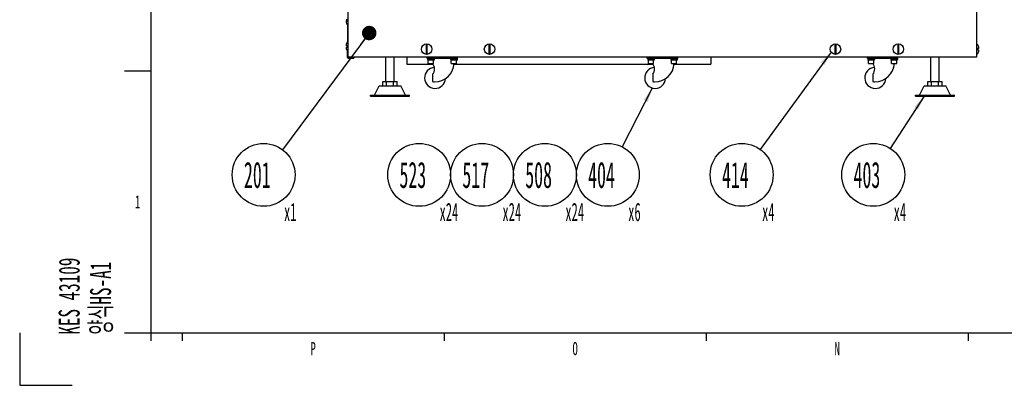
# Model space of a CAD drawing. Header units: millimetres. Extents: x 0 to 12585, y -1 to 8895.
# Tile 1 of 52: x 0 to 2818, y 0 to 1046. Entities that reach past the tile are written whole.
import ezdxf

# ---------------------------------------------------------------- set-up
doc = ezdxf.new("R2010")
doc.units = ezdxf.units.MM
doc.header["$LTSCALE"] = 693.825
doc.layers.get('0').update_dxf_attribs({"linetype": 'CONTINUOUS'})
doc.layers.add('02___PRT_ALL_AXES', color=7, linetype='CONTINUOUS')
doc.layers.add('ALL_AXIS', color=7, linetype='CONTINUOUS')
doc.styles.get("Standard").update_dxf_attribs({"font": 'txt', "width": 0.5})
doc.styles.add('TEXTSTYLE_2', font='txt', dxfattribs={"width": 0.6})
doc.dimstyles.get("Standard").update_dxf_attribs({"dimtxt": 52.5, "dimasz": 41.4, "dimexe": 2, "dimexo": 1, "dimtad": 1, "dimdec": 3, "dimdsep": 46, "dimtxsty": 'Standard', "dimblk": '_FILLED', "dimblk1": '_FILLED', "dimblk2": '_FILLED', "dimcen": 0.09, "dimadec": 3, "dimazin": 2, "dimtol": 1, "dimtp": 0.05, "dimtm": 0.05, "dimtfac": 1, "dimtdec": 3, "dimtofl": 0, "dimtmove": 0, "dimatfit": 3, "dimldrblk": '_FILLED', "dimfxl": 0, "dimtolj": 1, "dimarcsym": 0})

# ---------------------------------------------------------------- blocks, each defined once
blk = doc.blocks.new('_FILLED')
at = {"color": 0, "linetype": 'ByBlock'}
blk.add_solid([(0, 0), (-1, 0.163), (-1, -0.163)], dxfattribs=at)
blk = doc.blocks.new('BOM BALLOON 94_BL24', base_point=(708.6, 581.1))
at = {"color": 2, "linetype": 'Continuous'}
blk.add_circle((698.2, 602.3), 90, dxfattribs=at)
at = {"color": 2, "linetype": 'Continuous', "width": 0.5}
for s, height, p in [('201', 75, (641.9, 564.8)), ('x1', 52.5, (756.6, 470))]:
    blk.add_text(s, height=height, dxfattribs=at).set_placement(p)
blk = doc.blocks.new('BOM BALLOON 156_BL29', base_point=(2453.5, 581.1))
at = {"color": 2, "linetype": 'Continuous'}
blk.add_circle((2443.1, 602.3), 90, dxfattribs=at)
at = {"color": 2, "linetype": 'Continuous', "width": 0.5}
for s, height, p in [('403', 75, (2386.8, 564.8)), ('x4', 52.5, (2501.5, 470))]:
    blk.add_text(s, height=height, dxfattribs=at).set_placement(p)
blk = doc.blocks.new('BOM BALLOON 157_BL30', base_point=(1693.8, 581.1))
at = {"color": 2, "linetype": 'Continuous'}
blk.add_circle((1683.4, 602.3), 90, dxfattribs=at)
at = {"color": 2, "linetype": 'Continuous', "width": 0.5}
for s, height, p in [('404', 75, (1627.1, 564.8)), ('x6', 52.5, (1741.8, 470))]:
    blk.add_text(s, height=height, dxfattribs=at).set_placement(p)
blk = doc.blocks.new('BOM BALLOON 206_BL31', base_point=(2077, 581.1))
at = {"color": 2, "linetype": 'Continuous'}
blk.add_circle((2066.6, 602.3), 90, dxfattribs=at)
at = {"color": 2, "linetype": 'Continuous', "width": 0.5}
for s, height, p in [('414', 75, (2010.3, 564.8)), ('x4', 52.5, (2125, 470))]:
    blk.add_text(s, height=height, dxfattribs=at).set_placement(p)
blk = doc.blocks.new('BOM BALLOON 296_BL68', base_point=(1526.9, 581.1))
at = {"color": 2, "linetype": 'Continuous'}
blk.add_circle((1503.4, 602.3), 90, dxfattribs=at)
at = {"color": 2, "linetype": 'Continuous', "width": 0.5}
for s, height, p in [('508', 75, (1447.1, 564.8)), ('x24', 52.5, (1561.8, 470))]:
    blk.add_text(s, height=height, dxfattribs=at).set_placement(p)
blk = doc.blocks.new('BOM BALLOON 297_BL69', base_point=(1346.9, 581.1))
at = {"color": 2, "linetype": 'Continuous'}
blk.add_circle((1323.4, 602.3), 90, dxfattribs=at)
at = {"color": 2, "linetype": 'Continuous', "width": 0.5}
for s, height, p in [('517', 75, (1267.1, 564.8)), ('x24', 52.5, (1381.8, 470))]:
    blk.add_text(s, height=height, dxfattribs=at).set_placement(p)
blk = doc.blocks.new('BOM BALLOON 298_BL70', base_point=(1166.9, 581.1))
at = {"color": 2, "linetype": 'Continuous'}
blk.add_circle((1143.4, 602.3), 90, dxfattribs=at)
at = {"color": 2, "linetype": 'Continuous', "width": 0.5}
for s, height, p in [('523', 75, (1087.1, 564.8)), ('x24', 52.5, (1201.8, 470))]:
    blk.add_text(s, height=height, dxfattribs=at).set_placement(p)

msp = doc.modelspace()

# ---------------------------------------------------------------- linework, layer by layer
at = {"color": 7, "linetype": 'Continuous'}
for p, q in [((375, 8759.9999), (375, 150)), ((938.4608, 1046.4967), (934.0293, 1046.4967)), ((934.0293, 1043.0467), (938.4608, 1043.0467)), ((938.1608, 1046.4967), (938.1608, 1043.0467)), ((938.4608, 1046.4967), (938.4608, 1043.0467)), ((938.1608, 1031.94), (938.1608, 982.6034)), ((938.4608, 971.4967), (934.0293, 971.4967)), ((934.0293, 968.0467), (938.4608, 968.0467)), ((938.1608, 971.4967), (938.1608, 968.0467)), ((938.4608, 971.4967), (938.4608, 968.0467)), ((1163.2358, 975.4066), (1163.2358, 949.1369)), ((1166.6858, 949.1369), (1166.6858, 975.4066)), ((1343.2358, 975.4066), (1343.2358, 949.1369)), ((1346.6858, 949.1369), (1346.6858, 975.4066)), ((2333.2358, 975.4066), (2333.2358, 949.1369)), ((2336.6858, 949.1369), (2336.6858, 975.4066)), ((2513.2358, 975.4066), (2513.2358, 949.1369)), ((2516.6858, 949.1369), (2516.6858, 975.4066)), ((2745.8923, 963.9967), (2741.4608, 963.9967)), ((2741.4608, 960.5467), (2741.4608, 963.9967)), ((2741.4608, 960.5467), (2745.8923, 960.5467)), ((938.1608, 938.5717), (938.1608, 956.94)), ((938.1608, 938.5717), (939.9608, 938.5717)), ((939.9608, 936.7717), (956.1608, 936.7717)), ((956.1608, 938.5717), (956.1608, 936.7717)), ((1047.9608, 869.2717), (1047.9608, 939.7717)), ((1071.9608, 869.2717), (1071.9608, 939.7717)), ((1107.9608, 939.7717), (1107.9608, 918.7717)), ((1166.4608, 934.9717), (1166.4608, 939.7717)), ((1253.4608, 934.9717), (1166.4608, 934.9717)), ((1186.1107, 930.3217), (1167.8109, 930.3217)), ((1252.1107, 930.3217), (1233.8109, 930.3217)), ((1253.4608, 934.9717), (1253.4608, 939.7717)), ((1796.4608, 934.9717), (1796.4608, 939.7717)), ((1883.4608, 934.9717), (1796.4608, 934.9717)), ((1816.1107, 930.3217), (1797.8109, 930.3217)), ((1882.1107, 930.3217), (1863.8109, 930.3217)), ((1883.4608, 934.9717), (1883.4608, 939.7717)), ((1977.9608, 939.7717), (1977.9608, 918.7717)), ((2426.4608, 934.9717), (2426.4608, 939.7717)), ((2513.4608, 934.9717), (2426.4608, 934.9717)), ((2446.1107, 930.3217), (2427.8109, 930.3217)), ((2512.1107, 930.3217), (2493.8109, 930.3217)), ((2513.4608, 934.9717), (2513.4608, 939.7717)), ((2607.9608, 869.2717), (2607.9608, 939.7717)), ((2631.9608, 869.2717), (2631.9608, 939.7717)), ((1107.9608, 918.7717), (1182.8866, 918.7717)), ((1243.3686, 918.7717), (1812.8866, 918.7717)), ((1873.3686, 918.7717), (1977.9608, 918.7717)), ((1015.7108, 830.2717), (1029.2108, 857.2717)), ((1029.2111, 857.2717), (1090.7105, 857.2717)), ((1039.1762, 869.2717), (1080.7454, 869.2717)), ((1039.1762, 857.2717), (1039.1762, 869.2717)), ((1049.5685, 857.2717), (1049.5685, 869.2717)), ((1070.3531, 857.2717), (1070.3531, 869.2717)), ((1080.7454, 857.2717), (1080.7454, 869.2717)), ((1104.2108, 830.2717), (1090.7108, 857.2717)), ((2575.7108, 830.2717), (2589.2108, 857.2717)), ((2589.2111, 857.2717), (2650.7105, 857.2717)), ((2599.1762, 869.2717), (2640.7454, 869.2717)), ((2599.1762, 857.2717), (2599.1762, 869.2717)), ((2609.5685, 857.2717), (2609.5685, 869.2717)), ((2630.3531, 857.2717), (2630.3531, 869.2717)), ((2640.7454, 857.2717), (2640.7454, 869.2717)), ((2664.2108, 830.2717), (2650.7108, 857.2717)), ((1003.7108, 827.2717), (1003.7108, 830.2717)), ((1003.7109, 830.2717), (1116.2107, 830.2717)), ((1003.7109, 827.2717), (1116.2107, 827.2717)), ((1116.2108, 827.2717), (1116.2108, 830.2717)), ((2563.7108, 827.2717), (2563.7108, 830.2717)), ((2563.7109, 830.2717), (2676.2107, 830.2717)), ((2563.7109, 827.2717), (2676.2107, 827.2717)), ((2676.2108, 827.2717), (2676.2108, 830.2717)), ((375, 150), (12464.9998, 150))]:
    msp.add_line(p, q, dxfattribs=at)
at = {"color": 3, "linetype": 'Continuous'}
for p, q in [((2739.9608, 939.7717), (2739.9608, 3520.3717)), ((939.9608, 938.5717), (939.9608, 1851.308)), ((939.9608, 939.7717), (2739.9608, 939.7717)), ((939.9608, 938.5717), (956.1608, 938.5717))]:
    msp.add_line(p, q, dxfattribs=at)
at = {"color": 2, "linetype": 'Continuous'}
for p, q in [((300.0002, 900), (375, 900)), ((0, 150.0001), (0, 0)), ((300.0002, 150), (375, 150)), ((375, 150), (375, 127.5)), ((464.9998, 150), (464.9998, 127.5)), ((1214.9998, 150), (1214.9998, 127.5)), ((1964.9999, 150), (1964.9999, 127.5)), ((2714.9999, 150), (2714.9999, 127.5)), ((0, 0), (150.0001, 0))]:
    msp.add_line(p, q, dxfattribs=at)
at = {"color": 7, "linetype": 'Continuous'}
for centre, radius, start, end in [((1164.9608, 962.2717), 13.2476, 82.518165, 97.481835), ((1344.9608, 962.2717), 13.2476, 82.518165, 97.481835), ((2334.9608, 962.2717), 13.2476, 82.518165, 97.481835), ((2514.9608, 962.2717), 13.2476, 82.518165, 97.481835), ((939.9608, 938.5717), 1.8, 180, 270), ((1164.9608, 962.2717), 13.2476, 262.518165, 277.481835), ((1344.9608, 962.2717), 13.2476, 262.518165, 277.481835), ((2334.9608, 962.2717), 13.2476, 262.518165, 277.481835), ((2514.9608, 962.2717), 13.2476, 262.518165, 277.481835), ((1187.4608, 924.7717), 56.25, 270, 356.4741617), ((1817.4608, 924.7717), 56.25, 270, 356.4741617), ((2447.4608, 924.7717), 56.25, 270, 356.4741617)]:
    msp.add_arc(centre, radius, start, end, dxfattribs=at)
at = {"layer": '02___PRT_ALL_AXES', "color": 7, "linetype": 'Continuous'}
for p, q in [((1181.8984, 890.1417), (1181.8984, 869.9931)), ((1811.8984, 890.1417), (1811.8984, 869.9931)), ((2441.8984, 890.1417), (2441.8984, 869.9931))]:
    msp.add_line(p, q, dxfattribs=at)
for centre in [(1164.9608, 962.2717), (1344.9608, 962.2717), (2334.9608, 962.2717), (2514.9608, 962.2717)]:
    msp.add_circle(centre, 15, dxfattribs=at)
for centre, radius, start, end in [((955.7108, 1044.7717), 21.75, 184.5499468, 223.602819), ((955.7108, 969.7717), 21.75, 136.397181, 175.4500532), ((955.7108, 969.7717), 21.75, 184.5499468, 223.602819), ((2724.2108, 962.2717), 21.75, 4.5499468, 43.602819), ((2724.2108, 962.2717), 21.75, 316.397181, 355.4500532), ((1188.9608, 879.7717), 30, 93.7697826, 356.8801699), ((1164.6092, 905.0842), 22.8516, 319.1639906, 45.3546557), ((1818.9608, 879.7717), 30, 93.7697826, 356.8801699), ((1794.6092, 905.0842), 22.8516, 319.1639906, 45.3546557), ((2448.9608, 879.7717), 30, 93.7697826, 356.8801699), ((2424.6092, 905.0842), 22.8516, 319.1639906, 45.3546557), ((1187.4608, 879.7717), 11.25, 240.3672848, 270), ((1817.4608, 879.7717), 11.25, 240.3672848, 270), ((2447.4608, 879.7717), 11.25, 240.3672848, 270)]:
    msp.add_arc(centre, radius, start, end, dxfattribs=at)
at = {"layer": 'ALL_AXIS', "color": 7, "linetype": 'Continuous'}
for p, q in [((1167.5858, 934.9717), (1167.5858, 932.5717)), ((1167.5858, 932.5717), (1186.3358, 932.5717)), ((1167.8108, 932.5717), (1167.8108, 930.3217)), ((1169.4608, 921.3217), (1169.4608, 930.3217)), ((1184.4608, 921.3217), (1184.4608, 930.3217)), ((1186.1108, 932.5717), (1186.1108, 930.3217)), ((1186.3358, 934.9717), (1186.3358, 932.5717)), ((1233.5858, 934.9717), (1233.5858, 932.5717)), ((1233.5858, 932.5717), (1252.3358, 932.5717)), ((1233.8108, 932.5717), (1233.8108, 930.3217)), ((1235.4608, 921.3217), (1235.4608, 930.3217)), ((1250.4608, 921.3217), (1250.4608, 930.3217)), ((1252.1108, 932.5717), (1252.1108, 930.3217)), ((1252.3358, 934.9717), (1252.3358, 932.5717)), ((1797.5858, 934.9717), (1797.5858, 932.5717)), ((1797.5858, 932.5717), (1816.3358, 932.5717)), ((1797.8108, 932.5717), (1797.8108, 930.3217)), ((1799.4608, 921.3217), (1799.4608, 930.3217)), ((1814.4608, 921.3217), (1814.4608, 930.3217)), ((1816.1108, 932.5717), (1816.1108, 930.3217)), ((1816.3358, 934.9717), (1816.3358, 932.5717)), ((1863.5858, 934.9717), (1863.5858, 932.5717)), ((1863.5858, 932.5717), (1882.3358, 932.5717)), ((1863.8108, 932.5717), (1863.8108, 930.3217)), ((1865.4608, 921.3217), (1865.4608, 930.3217)), ((1880.4608, 921.3217), (1880.4608, 930.3217)), ((1882.1108, 932.5717), (1882.1108, 930.3217)), ((1882.3358, 934.9717), (1882.3358, 932.5717)), ((2427.5858, 934.9717), (2427.5858, 932.5717)), ((2427.5858, 932.5717), (2446.3358, 932.5717)), ((2427.8108, 932.5717), (2427.8108, 930.3217)), ((2429.4608, 921.3217), (2429.4608, 930.3217)), ((2444.4608, 921.3217), (2444.4608, 930.3217)), ((2446.1108, 932.5717), (2446.1108, 930.3217)), ((2446.3358, 934.9717), (2446.3358, 932.5717)), ((2493.5858, 934.9717), (2493.5858, 932.5717)), ((2493.5858, 932.5717), (2512.3358, 932.5717)), ((2493.8108, 932.5717), (2493.8108, 930.3217)), ((2495.4608, 921.3217), (2495.4608, 930.3217)), ((2510.4608, 921.3217), (2510.4608, 930.3217)), ((2512.1108, 932.5717), (2512.1108, 930.3217)), ((2512.3358, 934.9717), (2512.3358, 932.5717)), ((1169.4608, 921.3217), (1184.4608, 921.3217)), ((1235.4608, 921.3217), (1250.4608, 921.3217)), ((1799.4608, 921.3217), (1814.4608, 921.3217)), ((1865.4608, 921.3217), (1880.4608, 921.3217)), ((2429.4608, 921.3217), (2444.4608, 921.3217)), ((2495.4608, 921.3217), (2510.4608, 921.3217))]:
    msp.add_line(p, q, dxfattribs=at)

# ---------------------------------------------------------------- block references
at = {"color": 2, "linetype": 'Continuous'}
for name, p in [('BOM BALLOON 94_BL24', (708.6131, 581.1481)), ('BOM BALLOON 298_BL70', (1166.9395, 581.1481)), ('BOM BALLOON 297_BL69', (1346.9395, 581.1481)), ('BOM BALLOON 296_BL68', (1526.9395, 581.1481)), ('BOM BALLOON 157_BL30', (1693.8145, 581.1481)), ('BOM BALLOON 206_BL31', (2077.0453, 581.1481)), ('BOM BALLOON 156_BL29', (2453.5477, 581.1481))]:
    msp.add_blockref(name, p, dxfattribs=at)

# ---------------------------------------------------------------- texts
at = {"color": 2, "linetype": 'Continuous', "char_height": 37.5, "width": 22.5, "attachment_point": 2, "line_spacing_factor": 0.9, "style": 'TEXTSTYLE_2'}
for s, insert in [('1', (337.5, 543.75)), ('P', (839.9998, 123.75)), ('O', (1589.9998, 123.75)), ('N', (2339.9998, 123.75))]:
    msp.add_mtext(s, dxfattribs=dict(at, insert=insert))
at = {"color": 2, "linetype": 'Continuous', "insert": (111.5589, 145.0234), "char_height": 60, "width": 324, "attachment_point": 1, "rotation": 90, "line_spacing_factor": 0.9, "style": 'TEXTSTYLE_2'}
msp.add_mtext('KES 43109\\P양식HS-A1', dxfattribs=at)

# ---------------------------------------------------------------- leaders
at = {"color": 2, "linetype": 'Continuous'}
for points, override in [([(1000.4759, 1008.2896), (751.9103, 674.4589)], {"dimtad": 0, "dimldrblk": 'DOT'}), ([(2322.4888, 953.9382), (2119.5471, 675.0444)], {"dimtad": 0}), ([(1810.794, 850.9047), (1724.4122, 682.3648)], {"dimtad": 0}), ([(2588.8032, 827.2717), (2492.0163, 677.8147)], {"dimtad": 0})]:
    msp.add_leader(points, dimstyle='Standard', override=override, dxfattribs=at)

doc.saveas('drawing.dxf')
